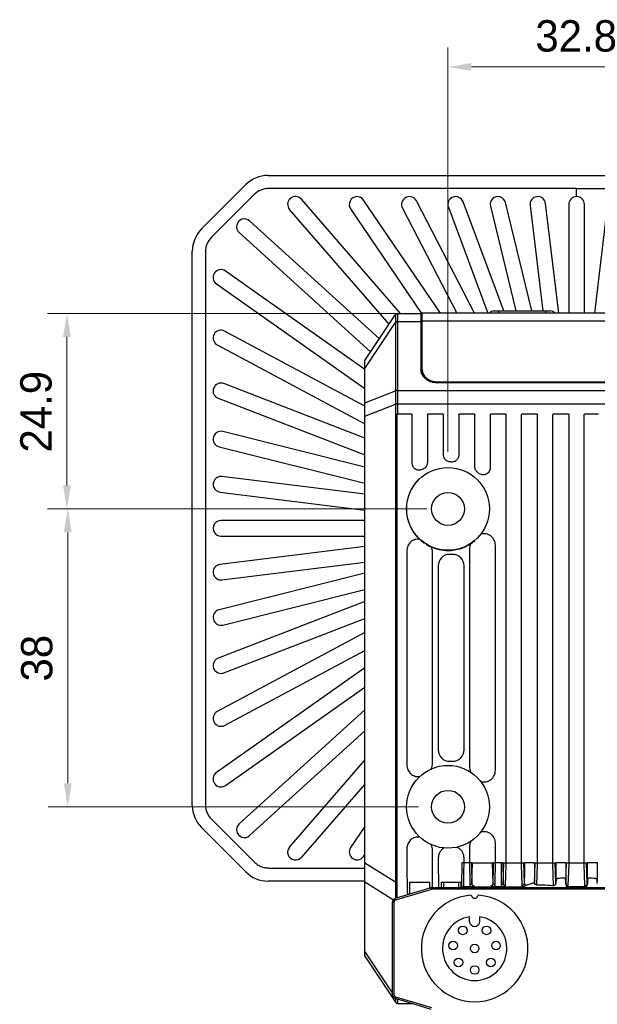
# Model space of a CAD drawing. Header units: millimetres. Extents: x 75 to 555, y 37 to 392.
# Tile 9 of 10: x 403 to 476, y 176 to 301. Entities that reach past the tile are written whole.
import ezdxf

# ---------------------------------------------------------------- set-up
doc = ezdxf.new("R2010")
doc.units = ezdxf.units.MM
doc.header["$LTSCALE"] = 32.67
doc.header["$PDMODE"] = 3
doc.header["$PDSIZE"] = 8
doc.layers.get('0').update_dxf_attribs({"linetype": 'CONTINUOUS'})
doc.layers.get('Defpoints').update_dxf_attribs({"linetype": 'CONTINUOUS'})
doc.layers.add('00_COMPONENTS', color=7, linetype='CONTINUOUS')
doc.layers.add('51__DRAFT_DIMS', color=7, linetype='CONTINUOUS')
doc.styles.add('尺寸值样式', font='兰亭黑 GBK.TTF', dxfattribs={"height": 4})
doc.dimstyles.new('1直线标注', dxfattribs={"dimtxt": 4, "dimasz": 3, "dimexe": 2.5, "dimexo": 0, "dimtad": 1, "dimdec": 1, "dimdsep": 46, "dimtxsty": '尺寸值样式', "dimcen": 0, "dimclrd": 8, "dimclre": 8, "dimclrt": 7, "dimadec": 0, "dimazin": 0, "dimtp": 0.001, "dimtm": 0.001, "dimtfac": 1, "dimtdec": 1, "dimtmove": 0, "dimatfit": 0, "dimldrblk": '_FILLED', "dimfxl": 1, "dimtolj": 1, "dimlwd": 15, "dimlwe": 15, "dimarcsym": 0})

# ---------------------------------------------------------------- blocks, each defined once
blk = doc.blocks.new('*D2')
at = {"layer": '51__DRAFT_DIMS', "color": 8, "lineweight": 15}
for p, q in [((457.35, 246.21), (457.35, 297.81)), ((490.15, 245.5), (490.15, 297.81)), ((460.35, 295.31), (487.15, 295.31))]:
    blk.add_line(p, q, dxfattribs=at)
at = {"layer": '51__DRAFT_DIMS', "color": 8}
for points in [[(460.35, 295.81), (460.35, 294.81), (457.35, 295.31)], [(487.15, 294.81), (487.15, 295.81), (490.15, 295.31)]]:
    blk.add_solid(points, dxfattribs=at)
at = {"layer": 'Defpoints', "color": 0}
for p in [(490.15, 295.31), (457.35, 246.21), (490.15, 245.5)]:
    blk.add_point(p, dxfattribs=at)
at = {"layer": '51__DRAFT_DIMS', "color": 7, "insert": (473.7, 301.27), "char_height": 4, "attachment_point": 2, "line_spacing_factor": 0.9, "style": '尺寸值样式'}
blk.add_mtext('\\A1;32.8', dxfattribs=at)
blk = doc.blocks.new('_FILLED')
at = {"color": 0, "linetype": 'ByBlock'}
blk.add_solid([(0, 0), (-1, 0.167), (-1, -0.167)], dxfattribs=at)
blk = doc.blocks.new('*D3')
at = {"layer": '51__DRAFT_DIMS', "color": 8, "lineweight": 15}
for p, q in [((452.41, 238.94), (406.37, 238.94)), ((408.87, 235.94), (408.87, 203.94)), ((453.59, 200.94), (406.37, 200.94))]:
    blk.add_line(p, q, dxfattribs=at)
at = {"layer": '51__DRAFT_DIMS', "color": 8}
for points in [[(409.37, 235.94), (408.37, 235.94), (408.87, 238.94)], [(408.37, 203.94), (409.37, 203.94), (408.87, 200.94)]]:
    blk.add_solid(points, dxfattribs=at)
at = {"layer": 'Defpoints', "color": 0}
for p in [(452.41, 238.94), (408.87, 200.94), (453.59, 200.94)]:
    blk.add_point(p, dxfattribs=at)
at = {"layer": '51__DRAFT_DIMS', "color": 7, "insert": (402.91, 219.89), "char_height": 4, "attachment_point": 2, "rotation": 90, "line_spacing_factor": 0.9, "style": '尺寸值样式'}
blk.add_mtext('\\A1;38', dxfattribs=at)
blk = doc.blocks.new('*D4')
at = {"layer": '51__DRAFT_DIMS', "color": 8, "lineweight": 15}
for p, q in [((450.92, 263.87), (406.27, 263.87)), ((408.77, 260.87), (408.77, 241.94)), ((454.65, 238.94), (406.27, 238.94))]:
    blk.add_line(p, q, dxfattribs=at)
at = {"layer": '51__DRAFT_DIMS', "color": 8}
for points in [[(409.27, 260.87), (408.27, 260.87), (408.77, 263.87)], [(408.27, 241.94), (409.27, 241.94), (408.77, 238.94)]]:
    blk.add_solid(points, dxfattribs=at)
at = {"layer": 'Defpoints', "color": 0}
for p in [(450.92, 263.87), (408.77, 238.94), (454.65, 238.94)]:
    blk.add_point(p, dxfattribs=at)
at = {"layer": '51__DRAFT_DIMS', "color": 7, "insert": (402.81, 251.33), "char_height": 4, "attachment_point": 2, "rotation": 90, "line_spacing_factor": 0.9, "style": '尺寸值样式'}
blk.add_mtext('\\A1;24.9', dxfattribs=at)

msp = doc.modelspace()

# ---------------------------------------------------------------- linework, layer by layer
at = {"layer": '00_COMPONENTS'}
for p, q in [((434.4113, 281.4699), (513.0976, 281.4699)), ((425.924, 274.6406), (431.5809, 280.2975)), ((432.6398, 279.0293), (427.1921, 273.5817)), ((473.7545, 278.767), (473.7545, 279.8063)), ((451.3042, 263.867), (438.6618, 278.4374)), ((456.3784, 263.892), (446.5947, 278.3301)), ((460.7258, 263.892), (453.3285, 278.2251)), ((464.4705, 264.192), (459.2714, 278.117)), ((468.051, 264.192), (464.6973, 278.0029)), ((467.8189, 277.6482), (469.4293, 264.192)), ((471.4795, 263.892), (469.8047, 277.8858)), ((472.7545, 277.7671), (472.7545, 263.892)), ((474.7545, 263.892), (474.7545, 277.767)), ((477.7042, 277.8858), (476.0295, 263.892)), ((449.8428, 262.4995), (437.1511, 277.1267)), ((444.9391, 277.2081), (453.9794, 263.867)), ((451.5512, 277.3078), (458.4751, 263.892)), ((457.3977, 277.4175), (462.4476, 263.892)), ((462.7537, 277.5309), (465.9929, 264.192)), ((432.0596, 275.6614), (448.6056, 260.6436)), ((447.4837, 258.9609), (430.7154, 274.1805)), ((424.7516, 201.1238), (424.7516, 271.8101)), ((426.4151, 271.7062), (426.4152, 201.2278)), ((446.7545, 256.73), (428.9697, 269.2712)), ((427.8171, 267.6367), (446.7545, 254.2828)), ((450.9159, 263.867), (454.0545, 263.867)), ((453.9045, 263.867), (453.9045, 256.7684)), ((493.4545, 263.892), (454.0545, 263.892)), ((454.0545, 256.7702), (454.0545, 263.892)), ((463.2133, 264.192), (470.3956, 264.192)), ((463.8045, 264.192), (463.8045, 263.892)), ((469.8045, 264.192), (469.8045, 263.892)), ((446.7545, 257.867), (450.6654, 263.7334)), ((446.7545, 256.8522), (450.6654, 262.7186)), ((450.6654, 262.7186), (450.6654, 253.9965)), ((450.915, 262.7843), (450.915, 254.0622)), ((450.9159, 262.8506), (453.9045, 262.8506)), ((454.0545, 263.467), (453.9045, 263.467)), ((454.0545, 262.6539), (453.9045, 262.6539)), ((493.4545, 262.8985), (454.0545, 262.8985)), ((446.7545, 252.0494), (428.8747, 261.6172)), ((427.931, 259.8538), (446.7545, 249.781)), ((446.7545, 181.867), (446.7545, 257.867)), ((454.0545, 256.7087), (454.0545, 256.5612)), ((455.9045, 255.1594), (491.6045, 255.1594)), ((455.9045, 255.027), (455.9045, 255.1594)), ((455.9045, 255.0979), (491.6045, 255.0979)), ((491.6045, 255.027), (455.9045, 255.027)), ((446.7545, 247.965), (428.7648, 254.9117)), ((446.7545, 252.4542), (450.6654, 253.9965)), ((450.9151, 254.0455), (496.5939, 254.0455)), ((428.0443, 253.046), (446.7545, 245.8211)), ((446.7545, 250.7629), (450.6654, 252.3051)), ((450.9151, 252.3242), (450.6653, 252.3252)), ((450.915, 252.3051), (450.6654, 252.3051)), ((450.6654, 252.3051), (450.6654, 191.3469)), ((450.915, 252.3051), (450.915, 251.0463)), ((450.9151, 252.3242), (496.5939, 252.3242)), ((450.8195, 250.9867), (450.8195, 191.3469)), ((451.0124, 251.067), (452.5537, 251.067)), ((452.7839, 244.7731), (452.7839, 250.9832)), ((454.7251, 250.9832), (454.7251, 244.8602)), ((454.9552, 251.067), (456.5538, 251.067)), ((456.7839, 245.8239), (456.7839, 250.9832)), ((458.7251, 250.9832), (458.7251, 245.8156)), ((458.9552, 251.067), (460.5537, 251.067)), ((460.7839, 244.3034), (460.7839, 250.9832)), ((462.7251, 250.9832), (462.7251, 244.1854)), ((462.9552, 251.067), (464.5537, 251.067)), ((464.7839, 193.5762), (464.7839, 250.9832)), ((466.7251, 193.5762), (466.7251, 250.9832)), ((466.9552, 251.067), (468.5537, 251.067)), ((468.7839, 193.5762), (468.7839, 250.9832)), ((470.7251, 193.5762), (470.7251, 250.9832)), ((470.9552, 251.067), (472.5537, 251.067)), ((472.7839, 193.5762), (472.7839, 250.9832)), ((474.7251, 193.5762), (474.7251, 250.9832)), ((474.9552, 251.067), (476.5537, 251.067)), ((446.7545, 244.2679), (428.6477, 248.808)), ((428.1612, 246.868), (446.7545, 242.206)), ((446.7545, 240.808), (428.5271, 243.0583)), ((428.282, 241.0734), (446.7545, 238.7928)), ((446.7545, 237.467), (428.4045, 237.467)), ((428.4045, 235.467), (446.7545, 235.467)), ((446.7545, 234.1412), (428.2819, 231.8606)), ((452.1131, 233.6209), (452.1131, 206.2531)), ((460.1131, 233.9432), (460.1131, 205.9308)), ((463.3959, 205.5795), (463.3959, 234.2945)), ((455.3959, 206.5075), (455.3959, 233.3665)), ((457.9463, 233.1305), (457.5626, 233.1305)), ((428.5269, 229.8757), (446.7545, 232.126)), ((456.1131, 231.6814), (456.1131, 208.1926)), ((459.3959, 208.1926), (459.3959, 231.6814)), ((446.7545, 230.728), (428.1613, 226.066)), ((428.6477, 224.126), (446.7545, 228.6661)), ((446.7545, 227.1129), (428.0444, 219.888)), ((428.7649, 218.0223), (446.7545, 224.969)), ((446.7545, 223.153), (427.9311, 213.0802)), ((428.8747, 211.3168), (446.7545, 220.8846)), ((446.7545, 218.6512), (427.8171, 205.2973)), ((428.9697, 203.6628), (446.7545, 216.2039)), ((430.7153, 198.7534), (446.7545, 213.3112)), ((432.0595, 197.2725), (446.7545, 210.6102)), ((437.1511, 195.8072), (446.7545, 206.8752)), ((457.5626, 206.7435), (457.9463, 206.7435)), ((446.7545, 203.8234), (438.6617, 194.4965)), ((431.5809, 192.6365), (425.924, 198.2934)), ((446.7545, 198.4049), (444.939, 195.7258)), ((460.1131, 195.9432), (460.1131, 193.8167)), ((463.3959, 193.8167), (463.3959, 196.2945)), ((446.5947, 194.6039), (446.7545, 194.8396)), ((452.1131, 195.6209), (452.1131, 193.8167)), ((455.3959, 193.8167), (455.3959, 195.3665)), ((446.7545, 193.7768), (450.6654, 191.3469)), ((456.1131, 194.4102), (456.1131, 193.8167)), ((459.146, 193.8167), (460.3629, 193.8167)), ((459.3959, 193.8167), (459.3959, 194.4338)), ((460.3917, 191.143), (460.484, 193.7883)), ((460.484, 193.7883), (463.0249, 193.7883)), ((463.1173, 191.143), (463.0249, 193.7883)), ((463.146, 193.8167), (464.3629, 193.8167)), ((464.3917, 191.143), (464.484, 193.7883)), ((464.484, 193.7883), (467.0249, 193.7883)), ((464.6901, 190.8907), (464.7839, 193.5762)), ((466.8175, 190.9309), (466.7251, 193.5762)), ((467.1173, 191.143), (467.0249, 193.7883)), ((467.146, 193.8167), (468.3629, 193.8167)), ((468.3917, 191.143), (468.484, 193.7883)), ((468.484, 193.7883), (471.0249, 193.7883)), ((468.6933, 190.9839), (468.7839, 193.5762)), ((470.8187, 190.8952), (470.7251, 193.5762)), ((471.1168, 191.1556), (471.0249, 193.7883)), ((471.146, 193.8167), (472.3629, 193.8167)), ((472.3917, 191.143), (472.484, 193.7883)), ((472.484, 193.7883), (475.0249, 193.7883)), ((472.6901, 190.8907), (472.7839, 193.5762)), ((474.8189, 190.8907), (474.7251, 193.5762)), ((475.1173, 191.143), (475.0249, 193.7883)), ((475.146, 193.8167), (476.3629, 193.8167)), ((434.5153, 193.1277), (446.7545, 193.1277)), ((446.7545, 191.4641), (434.4113, 191.4641)), ((446.7545, 191.345), (450.3878, 189.0875)), ((450.8196, 191.3162), (450.6652, 191.3154)), ((452.484, 191.3167), (455.0249, 191.3167)), ((456.484, 191.3167), (459.0249, 191.3167)), ((455.1842, 190.5987), (450.6108, 189.2266)), ((455.2417, 190.4071), (450.6683, 189.0351)), ((452.1616, 190.2812), (452.182, 189.698)), ((455.2417, 190.4071), (455.1842, 190.5987)), ((492.1811, 190.6197), (455.3279, 190.6197)), ((455.3279, 190.4197), (455.3279, 190.6197)), ((492.1811, 190.4197), (455.3279, 190.4197)), ((459.2545, 190.7472), (459.2545, 190.6197)), ((459.3591, 190.6197), (459.3621, 190.7049)), ((460.2504, 190.7303), (459.3605, 190.7303)), ((466.8519, 190.7049), (459.3621, 190.7049)), ((464.2504, 190.7303), (463.2585, 190.7303)), ((450.4545, 188.7477), (450.2545, 188.7477)), ((450.2545, 188.7477), (450.2545, 176.9918)), ((450.4545, 188.7477), (450.4545, 176.9918)), ((450.6683, 189.0351), (450.6108, 189.2266)), ((460.1045, 186.3197), (460.1045, 186.9179)), ((461.4045, 186.3197), (461.4045, 186.9179)), ((446.7545, 182.4519), (450.2545, 177.2019)), ((446.7545, 181.867), (450.6654, 176.0006)), ((462.9137, 179.3649), (462.9156, 179.3856)), ((450.4545, 176.9918), (450.2545, 176.9918)), ((450.6683, 176.7044), (450.6108, 176.5128)), ((450.6108, 176.5128), (455.1842, 175.1408)), ((450.6683, 176.7044), (455.2417, 175.3324)), ((450.9155, 175.867), (452.7637, 175.867))]:
    msp.add_line(p, q, dxfattribs=at)
for centre, radius in [((457.3545, 238.937), 5.2782), ((457.3545, 238.937), 2.1), ((457.3545, 200.937), 5.2782), ((457.3545, 200.937), 2.1), ((459.2567, 185.1761), 0.55), ((462.2522, 185.1761), 0.55), ((458.0312, 183.2525), 0.55), ((460.7545, 182.8697), 0.55), ((463.4777, 183.2525), 0.55), ((458.679, 181.0656), 0.55), ((462.8299, 181.0656), 0.55), ((460.7545, 180.1197), 0.55)]:
    msp.add_circle(centre, radius, dxfattribs=at)
for centre, radius, start, end in [((434.4113, 277.467), 4.0029, 90, 135), ((434.5142, 277.1576), 2.6488, 89.975331, 135.040686), ((437.9065, 277.7821), 1, 40.94749, 220.94749), ((445.7669, 277.7691), 1, 34.122724, 214.122764), ((452.4399, 277.7665), 1, 27.298405, 207.298213), ((458.3346, 277.7673), 1, 20.473757, 200.473725), ((463.7255, 277.7669), 1, 13.649096, 193.649106), ((468.8118, 277.767), 1, 6.824559, 186.824556), ((473.7545, 277.767), 1, 359.999822, 179.999822), ((431.3875, 274.9209), 1, 47.771806, 227.7719), ((428.7545, 271.8101), 4.0029, 135, 180), ((429.0636, 271.7076), 2.6484, 134.959802, 180.0312), ((428.3934, 268.454), 1, 54.809832, 234.809832), ((450.9159, 263.5671), 0.2999, 90.002599, 146.844339), ((450.915, 263.567), 0.3, 90, 146.309932), ((463.2133, 263.567), 0.625, 90, 148.667749), ((470.3956, 263.567), 0.625, 31.332251, 90), ((453.3771, 262.7769), 2.7123, 179.751822, 181.231927), ((453.5113, 262.7842), 2.5963, 178.53389, 179.997729), ((428.4029, 260.7355), 1, 61.847914, 241.847913), ((455.4567, 256.7702), 1.4023, 180.000681, 182.302895), ((455.4601, 256.7088), 1.4057, 180.004888, 185.998163), ((455.4587, 256.7703), 1.4042, 182.30245, 182.509239), ((455.4632, 256.7706), 1.4088, 182.513764, 188.459638), ((455.4688, 256.7714), 1.4144, 188.459215, 189.168501), ((428.4045, 253.9789), 1, 68.886104, 248.885934), ((454.8466, 253.9697), 4.1812, 179.632264, 179.872615), ((454.8175, 254.0622), 3.9025, 180.000028, 180.244462), ((456.1284, 252.3358), 5.4631, 180.11145, 180.321717), ((456.0625, 252.3051), 5.1475, 179.787145, 179.999976), ((428.4044, 247.838), 1, 75.923844, 255.923805), ((457.3545, 238.937), 5.9931, 86.059591, 87.281877), ((457.3545, 238.937), 5.9931, 120.79632, 122.227625), ((428.4045, 242.0658), 1, 82.961975, 262.961978), ((457.3545, 238.937), 5.3026, 133.176986, 226.823015), ((457.3545, 238.937), 5.9931, 49.501697, 51.087781), ((428.4045, 236.467), 1, 89.999999, 270), ((457.3545, 238.937), 5.3026, 246.075625, 302.595751), ((453.937, 233.367), 1.4589, 359.980989, 29.70958), ((461.5753, 233.9435), 1.4622, 158.909198, 180.009538), ((457.5621, 231.6814), 1.4491, 89.981054, 180.001916), ((457.9468, 231.6814), 1.4491, 359.998083, 90.018945), ((428.4044, 230.8682), 1, 97.038021, 277.038021), ((428.4045, 225.096), 1, 104.07601, 284.075997), ((428.4047, 218.9552), 1, 111.1138, 291.114181), ((428.4029, 212.1985), 1, 118.152086, 298.152086), ((457.5621, 208.1926), 1.4491, 179.998085, 270.018943), ((457.9468, 208.1926), 1.4491, 269.981056, 0.001914), ((453.937, 206.507), 1.4589, 330.290437, 0.018994), ((428.3934, 204.48), 1, 125.190109, 305.190109), ((461.5753, 205.9305), 1.4622, 179.990457, 201.090807), ((428.7545, 201.1238), 4.0029, 180, 225), ((431.3874, 198.0129), 1, 132.227851, 312.227935), ((453.937, 195.367), 1.4589, 359.980989, 29.70958), ((461.5753, 195.9435), 1.4622, 158.909197, 180.009538), ((437.9064, 195.1519), 1, 139.052684, 319.052684), ((445.7669, 195.1649), 1, 145.877353, 325.877236), ((434.4113, 195.467), 4.0029, 225, 270), ((456.4639, 191.2987), 5.7987, 179.523901, 179.835098), ((462.3482, 191.3469), 11.5287, 180.000037, 180.152362), ((347.6685, 191.3155), 107.3564, 359.591442, 0.000653), ((563.1745, 191.3129), 106.6904, 179.99791, 180.372244), ((546.9718, 191.3122), 90.1879, 179.997086, 180.439914), ((367.618, 191.3157), 91.107, 359.562317, 0.00068), ((351.411, 191.3158), 107.6139, 359.629368, 0.000484), ((471.9677, 179.0398), 12.7312, 107.506649, 111.434314), ((468.3104, 191.1473), 0.0814, 348.138173, 357.025313), ((468.6542, 191.1474), 0.2625, 180.9431, 187.178688), ((496.5183, 190.6499), 25.4065, 178.285112, 178.85956), ((473.2584, 169.33), 22.5429, 92.878137, 94.775405), ((474.2505, 169.33), 22.5429, 85.224593, 87.12186), ((452.6948, 190.6924), 23.7019, 1.119783, 1.735545), ((455.3279, 190.1197), 0.5, 90, 106.699244), ((455.3279, 190.1197), 0.3, 90, 106.699244), ((472.6981, 177.8357), 14.1348, 114.431299, 115.251975), ((467.9186, 187.6937), 3.1945, 108.450559, 109.506429), ((473.7545, 175.5678), 15.1277, 84.276269, 95.723731), ((450.7545, 188.7477), 0.5, 106.699244, 180), ((450.7545, 188.7477), 0.3, 106.699244, 180), ((460.7545, 182.8697), 6.8, 94.839303, 85.160697), ((460.1977, 189.4463), 0.2, 21.869149, 94.840894), ((460.7545, 189.6697), 0.4, 201.870773, 338.129234), ((461.3113, 189.4463), 0.2, 85.159116, 158.130834), ((460.7545, 182.8697), 4.1, 99.121965, 80.878035), ((460.7545, 186.3197), 0.65, 180, 0), ((458.0312, 182.2468), 0.8, 296.326654, 301.457031), ((463.4777, 182.2468), 0.8, 238.542969, 243.673346), ((450.7545, 176.9918), 0.5, 180, 253.300756), ((450.7545, 176.9918), 0.3, 180, 253.300756), ((450.9155, 176.1669), 0.2999, 213.391544, 269.998466), ((450.915, 176.167), 0.3, 213.690068, 270)]:
    msp.add_arc(centre, radius, start, end, dxfattribs=at)
msp.add_ellipse((459.3621, 190.8816), major_axis=(0.2501, 0), ratio=0.70689131, start_param=-2.01573255, end_param=-1.57079633, dxfattribs=at)
for points, knots in [([(473.7545, 279.8063), (467.2146, 279.8063), (454.1349, 279.8063), (441.0551, 279.8062), (434.5153, 279.8065)], [0, 0, 0, 0, 0.50000206, 1, 1, 1, 1]), ([(473.7545, 279.8063), (480.2944, 279.8063), (493.3741, 279.8063), (506.4538, 279.8062), (512.9936, 279.8065)], [0, 0, 0, 0, 0.50000206, 1, 1, 1, 1]), ([(450.9159, 263.867), (450.9164, 263.867), (450.9175, 263.8652), (450.9179, 263.862), (450.9186, 263.8564), (450.9191, 263.8449), (450.9194, 263.825), (450.9194, 263.7948), (450.9192, 263.7562), (450.9189, 263.7094), (450.9187, 263.6545), (450.9187, 263.5918), (450.9188, 263.5216), (450.919, 263.4139), (450.9195, 263.263), (450.9192, 263.0644), (450.9175, 262.9242), (450.9159, 262.8506)], [0, 0, 0, 0, 0.00152706, 0.00484701, 0.01023528, 0.01773437, 0.03907772, 0.06882264, 0.10684395, 0.15297583, 0.20701676, 0.26873106, 0.33784975, 0.41407175, 0.58646633, 0.7829131, 1, 1, 1, 1]), ([(450.6648, 263.7311), (450.6649, 263.7302), (450.6649, 263.7278), (450.6647, 263.7203), (450.6639, 263.7062), (450.6628, 263.6836), (450.6616, 263.6535), (450.6604, 263.6162), (450.6594, 263.5717), (450.6588, 263.5204), (450.6586, 263.4387), (450.6595, 263.3211), (450.6618, 263.1625), (450.6644, 262.9824), (450.6651, 262.8553), (450.6648, 262.7886)], [0, 0, 0, 0, 0.00287175, 0.00780405, 0.02380754, 0.04787425, 0.07983981, 0.11952763, 0.16674874, 0.22130013, 0.28296296, 0.42666022, 0.59573101, 0.78775704, 1, 1, 1, 1]), ([(450.9159, 262.8506), (450.868, 262.8515), (450.7982, 262.8451), (450.7148, 262.8184), (450.6796, 262.7995), (450.6648, 262.7886)], [0, 0, 0, 0, 0.54751406, 0.79020881, 1, 1, 1, 1]), ([(450.915, 262.7843), (450.8675, 262.7843), (450.7981, 262.7766), (450.7153, 262.7488), (450.6802, 262.7295), (450.6654, 262.7186)], [0, 0, 0, 0, 0.54548458, 0.78870496, 1, 1, 1, 1]), ([(455.9045, 255.027), (455.7739, 255.027), (455.5779, 255.0437), (455.3236, 255.0991), (455.0783, 255.1755), (454.7901, 255.3089), (454.4849, 255.5258), (454.2337, 255.7909), (454.0464, 256.0943), (453.9306, 256.4243), (453.9045, 256.6544), (453.9045, 256.7684)], [0, 0, 0, 0, 0.13330776, 0.19964127, 0.26552985, 0.3953568, 0.52215785, 0.64560016, 0.76585603, 0.88361503, 1, 1, 1, 1]), ([(455.9045, 255.0979), (455.7907, 255.0979), (455.5637, 255.1162), (455.2344, 255.1975), (454.9275, 255.3301), (454.6534, 255.5096), (454.4215, 255.7303), (454.2399, 255.9849), (454.1151, 256.2647), (454.0726, 256.4628), (454.0622, 256.562)], [0, 0, 0, 0, 0.13276815, 0.26446092, 0.39412773, 0.52105249, 0.64485668, 0.76557163, 0.88366472, 1, 1, 1, 1]), ([(454.0725, 256.546), (454.0879, 256.4506), (454.139, 256.2607), (454.2717, 255.9947), (454.4565, 255.7538), (454.6873, 255.5458), (454.9564, 255.377), (455.2554, 255.2526), (455.5747, 255.1765), (455.7944, 255.1594), (455.9045, 255.1594)], [0, 0, 0, 0, 0.11638124, 0.23468131, 0.35563338, 0.47960122, 0.6065549, 0.73610064, 0.86754742, 1, 1, 1, 1]), ([(450.6653, 253.979), (450.665, 253.849), (450.6641, 253.5824), (450.6632, 253.0311), (450.6648, 252.6098), (450.6653, 252.3252)], [0, 0, 0, 0, 0.23576699, 0.48359266, 1, 1, 1, 1]), ([(450.9151, 254.0455), (450.8675, 254.0454), (450.7981, 254.0375), (450.7152, 254.0093), (450.6802, 253.9899), (450.6653, 253.979)], [0, 0, 0, 0, 0.54535065, 0.78862019, 1, 1, 1, 1]), ([(450.915, 254.0622), (450.8675, 254.0622), (450.7981, 254.0545), (450.7153, 254.0267), (450.6802, 254.0074), (450.6654, 253.9965)], [0, 0, 0, 0, 0.54548458, 0.78870496, 1, 1, 1, 1]), ([(450.9151, 254.0455), (450.9156, 253.9106), (450.9158, 253.6335), (450.9157, 253.0597), (450.9161, 252.6209), (450.9151, 252.3242)], [0, 0, 0, 0, 0.23519596, 0.48300927, 1, 1, 1, 1]), ([(450.8195, 250.9867), (450.8269, 250.9923), (450.8574, 251.0141), (450.8899, 251.0334), (450.915, 251.0463)], [0, 0, 0, 0, 0.24630969, 1, 1, 1, 1]), ([(450.915, 251.0463), (450.9225, 251.0502), (450.9535, 251.0629), (450.9874, 251.067), (451.0124, 251.067)], [0, 0, 0, 0, 0.25064929, 1, 1, 1, 1]), ([(452.5537, 251.067), (452.5953, 251.067), (452.6586, 251.0572), (452.7346, 251.0223), (452.7685, 250.9973), (452.7839, 250.9832)], [0, 0, 0, 0, 0.49924604, 0.74966055, 1, 1, 1, 1]), ([(454.7251, 250.9832), (454.7405, 250.9973), (454.7743, 251.0223), (454.8504, 251.0572), (454.9136, 251.067), (454.9552, 251.067)], [0, 0, 0, 0, 0.25035618, 0.50076961, 1, 1, 1, 1]), ([(456.5537, 251.067), (456.5953, 251.067), (456.6586, 251.0573), (456.7346, 251.0223), (456.7685, 250.9973), (456.7839, 250.9832)], [0, 0, 0, 0, 0.49922026, 0.74963703, 1, 1, 1, 1]), ([(458.7251, 250.9832), (458.7405, 250.9973), (458.7743, 251.0223), (458.8504, 251.0572), (458.9136, 251.067), (458.9552, 251.067)], [0, 0, 0, 0, 0.25035431, 0.50076839, 1, 1, 1, 1]), ([(460.5537, 251.067), (460.5953, 251.067), (460.6586, 251.0572), (460.7346, 251.0223), (460.7685, 250.9973), (460.7839, 250.9832)], [0, 0, 0, 0, 0.49924785, 0.74966268, 1, 1, 1, 1]), ([(462.7251, 250.9832), (462.7405, 250.9973), (462.7743, 251.0223), (462.8504, 251.0572), (462.9136, 251.067), (462.9552, 251.067)], [0, 0, 0, 0, 0.25034228, 0.5007565, 1, 1, 1, 1]), ([(464.5537, 251.067), (464.5953, 251.067), (464.6586, 251.0572), (464.7346, 251.0223), (464.7685, 250.9973), (464.7839, 250.9832)], [0, 0, 0, 0, 0.49924748, 0.74966225, 1, 1, 1, 1]), ([(466.7251, 250.9832), (466.7405, 250.9973), (466.7743, 251.0223), (466.8504, 251.0572), (466.9136, 251.067), (466.9552, 251.067)], [0, 0, 0, 0, 0.25033961, 0.50075543, 1, 1, 1, 1]), ([(468.5537, 251.067), (468.5953, 251.067), (468.6586, 251.0572), (468.7346, 251.0223), (468.7685, 250.9973), (468.7839, 250.9832)], [0, 0, 0, 0, 0.49924714, 0.74966184, 1, 1, 1, 1]), ([(470.7251, 250.9832), (470.7405, 250.9973), (470.7743, 251.0223), (470.8504, 251.0572), (470.9136, 251.067), (470.9552, 251.067)], [0, 0, 0, 0, 0.25034025, 0.50075592, 1, 1, 1, 1]), ([(472.5537, 251.067), (472.5953, 251.067), (472.6586, 251.0572), (472.7346, 251.0223), (472.7685, 250.9973), (472.7839, 250.9832)], [0, 0, 0, 0, 0.49924678, 0.74966143, 1, 1, 1, 1]), ([(474.7251, 250.9832), (474.7405, 250.9973), (474.7743, 251.0223), (474.8504, 251.0572), (474.9136, 251.067), (474.9552, 251.067)], [0, 0, 0, 0, 0.2503408, 0.50075633, 1, 1, 1, 1]), ([(457.6387, 244.9233), (457.5817, 244.926), (457.468, 244.9424), (457.3055, 244.9989), (457.1567, 245.0853), (457.027, 245.1985), (456.9211, 245.3341), (456.8427, 245.4874), (456.7947, 245.6525), (456.7839, 245.7669), (456.7839, 245.8239)], [0, 0, 0, 0, 0.12499831, 0.24999632, 0.37499458, 0.49999349, 0.62499334, 0.7499943, 0.87499642, 1, 1, 1, 1]), ([(458.7251, 245.8156), (458.7251, 245.7543), (458.7126, 245.6312), (458.657, 245.4545), (458.5668, 245.2926), (458.4456, 245.1524), (458.2983, 245.04), (458.1311, 244.96), (457.9512, 244.9159), (457.8275, 244.9117), (457.7663, 244.9159)], [0, 0, 0, 0, 0.12500374, 0.25000602, 0.37500657, 0.50000564, 0.62500351, 0.75000072, 0.87499843, 1, 1, 1, 1]), ([(454.1585, 244.0068), (454.091, 243.9642), (453.944, 243.8968), (453.7052, 243.8577), (453.4644, 243.8834), (453.2391, 243.9724), (453.0457, 244.118), (452.8976, 244.3096), (452.8049, 244.533), (452.7839, 244.6933), (452.7839, 244.7731)], [0, 0, 0, 0, 0.12500112, 0.24999677, 0.37498921, 0.49998181, 0.62497772, 0.74997907, 0.87498654, 1, 1, 1, 1]), ([(454.7251, 244.8602), (454.7251, 244.7828), (454.7051, 244.6272), (454.6168, 244.4096), (454.4759, 244.2218), (454.3526, 244.1247), (454.2861, 244.085)], [0, 0, 0, 0, 0.25000741, 0.50000938, 0.75000573, 1, 1, 1, 1]), ([(461.1189, 243.6003), (461.0668, 243.6423), (460.9717, 243.7385), (460.8649, 243.9106), (460.7988, 244.102), (460.7839, 244.2365), (460.7839, 244.3034)], [0, 0, 0, 0, 0.24999258, 0.499988, 0.74998808, 1, 1, 1, 1]), ([(462.7251, 244.1854), (462.7251, 244.1003), (462.7012, 243.9289), (462.5962, 243.6924), (462.4292, 243.4943), (462.2131, 243.3514), (461.9652, 243.2759), (461.7061, 243.2743), (461.4573, 243.3461), (461.3113, 243.439), (461.2465, 243.4943)], [0, 0, 0, 0, 0.12501837, 0.25002858, 0.37502922, 0.5000214, 0.62500907, 0.74999787, 0.87499303, 1, 1, 1, 1]), ([(453.7262, 235.0701), (453.625, 235.0822), (453.4193, 235.0847), (453.1176, 235.023), (452.8357, 234.8986), (452.5866, 234.7174), (452.3812, 234.4878), (452.2283, 234.2204), (452.1342, 233.9273), (452.1131, 233.7228), (452.1131, 233.6209)], [0, 0, 0, 0, 0.12499453, 0.24998865, 0.37498327, 0.49997994, 0.62497961, 0.7499827, 0.87498937, 1, 1, 1, 1]), ([(453.7262, 235.0701), (453.8143, 234.9874), (453.9865, 234.8288), (454.1651, 234.6773), (454.2535, 234.6067)], [0, 0, 0, 0, 0.51657938, 1, 1, 1, 1]), ([(460.211, 234.4696), (460.2627, 234.5027), (460.4591, 234.6294), (460.6517, 234.7622), (460.7891, 234.8663)], [0, 0, 0, 0, 0.26268754, 1, 1, 1, 1]), ([(461.109, 235.1594), (461.1853, 235.2435), (461.3378, 235.4221), (461.4827, 235.6069), (461.5566, 235.7029)], [0, 0, 0, 0, 0.48355468, 1, 1, 1, 1]), ([(463.3959, 234.2945), (463.3959, 234.4061), (463.3707, 234.6303), (463.2587, 234.9491), (463.0776, 235.2345), (462.8359, 235.4709), (462.5462, 235.6451), (462.2238, 235.747), (461.8866, 235.7709), (461.6639, 235.7339), (461.5566, 235.7029)], [0, 0, 0, 0, 0.12501517, 0.25002608, 0.37503105, 0.50002992, 0.62502372, 0.7500147, 0.87500594, 1, 1, 1, 1]), ([(454.5735, 234.3946), (454.6224, 234.3681), (454.8293, 234.2598), (455.0416, 234.1621), (455.2041, 234.09)], [0, 0, 0, 0, 0.23848086, 1, 1, 1, 1]), ([(452.1131, 206.2531), (452.1131, 206.1512), (452.1342, 205.9467), (452.2283, 205.6536), (452.3812, 205.3862), (452.5866, 205.1566), (452.8357, 204.9754), (453.1176, 204.851), (453.4193, 204.7893), (453.625, 204.7918), (453.7262, 204.8038)], [0, 0, 0, 0, 0.12500905, 0.2500156, 0.37501868, 0.50001844, 0.62501527, 0.7500102, 0.87500482, 1, 1, 1, 1]), ([(461.5566, 204.1711), (461.6639, 204.1401), (461.8866, 204.1031), (462.2238, 204.127), (462.5462, 204.2289), (462.8359, 204.4031), (463.0776, 204.6395), (463.2587, 204.9249), (463.3707, 205.2436), (463.3959, 205.4678), (463.3959, 205.5795)], [0, 0, 0, 0, 0.12499335, 0.24998407, 0.37497484, 0.49996867, 0.62496774, 0.74997295, 0.87498413, 1, 1, 1, 1]), ([(426.4152, 201.2278), (426.4152, 201.0545), (426.4493, 200.7069), (426.601, 200.2061), (426.8477, 199.7446), (427.0695, 199.4748), (427.192, 199.3522)], [0, 0, 0, 0, 0.25002239, 0.49999735, 0.75001659, 1, 1, 1, 1]), ([(427.192, 199.3522), (428.1001, 198.4444), (429.9159, 196.6285), (431.732, 194.8127), (432.6397, 193.9046)], [0, 0, 0, 0, 0.49999831, 1, 1, 1, 1]), ([(463.3959, 196.2945), (463.3959, 196.4061), (463.3707, 196.6303), (463.2587, 196.9491), (463.0776, 197.2345), (462.8359, 197.4709), (462.5462, 197.6451), (462.2238, 197.747), (461.8866, 197.7709), (461.6639, 197.7339), (461.5566, 197.7029)], [0, 0, 0, 0, 0.12501517, 0.25002608, 0.37503105, 0.50002992, 0.62502372, 0.7500147, 0.87500594, 1, 1, 1, 1]), ([(453.7262, 197.0701), (453.625, 197.0822), (453.4193, 197.0847), (453.1176, 197.023), (452.8357, 196.8986), (452.5866, 196.7174), (452.3812, 196.4878), (452.2283, 196.2204), (452.1342, 195.9273), (452.1131, 195.7228), (452.1131, 195.6209)], [0, 0, 0, 0, 0.12499453, 0.24998865, 0.37498327, 0.49997994, 0.62497961, 0.7499827, 0.87498937, 1, 1, 1, 1]), ([(456.8232, 195.6611), (456.7157, 195.5973), (456.5163, 195.4409), (456.2883, 195.1378), (456.1454, 194.7865), (456.1131, 194.5352), (456.1131, 194.4102)], [0, 0, 0, 0, 0.24999106, 0.49998716, 0.74998967, 1, 1, 1, 1]), ([(459.3959, 194.4338), (459.3959, 194.5038), (459.3858, 194.6441), (459.3408, 194.85), (459.2666, 195.0474), (459.1648, 195.232), (459.0374, 195.4001), (458.887, 195.5479), (458.7168, 195.6723), (458.5924, 195.7379), (458.5283, 195.766)], [0, 0, 0, 0, 0.12500325, 0.25000393, 0.37500444, 0.50000447, 0.62500397, 0.75000293, 0.87500119, 1, 1, 1, 1]), ([(432.6397, 193.9046), (432.7623, 193.782), (433.0321, 193.5602), (433.4935, 193.3133), (433.9944, 193.1617), (434.342, 193.1278), (434.5153, 193.1277)], [0, 0, 0, 0, 0.25000486, 0.50002951, 0.750005, 1, 1, 1, 1]), ([(452.1131, 193.8167), (452.1131, 193.1789), (452.1186, 192.2528), (452.139, 191.0743), (452.1533, 190.5337), (452.1616, 190.2812)], [0, 0, 0, 0, 0.54117359, 0.78566934, 1, 1, 1, 1]), ([(455.3576, 190.6196), (455.3641, 190.8567), (455.3753, 191.3558), (455.3914, 192.4214), (455.3959, 193.2501), (455.3959, 193.8167)], [0, 0, 0, 0, 0.22251545, 0.46834468, 1, 1, 1, 1]), ([(456.1131, 193.8167), (456.1131, 193.2501), (456.1175, 192.4215), (456.1336, 191.3558), (456.1449, 190.8568), (456.1514, 190.6197)], [0, 0, 0, 0, 0.5316513, 0.77748133, 1, 1, 1, 1]), ([(459.1029, 190.6196), (459.1103, 190.8526), (459.1229, 191.3469), (459.141, 192.4126), (459.146, 193.2453), (459.146, 193.8167)], [0, 0, 0, 0, 0.21868631, 0.4638961, 1, 1, 1, 1]), ([(459.3605, 190.7303), (459.3731, 191.2148), (459.3904, 192.2436), (459.3959, 193.2725), (459.3959, 193.8167)], [0, 0, 0, 0, 0.47100989, 1, 1, 1, 1]), ([(460.1131, 193.8167), (460.1131, 193.3259), (460.1176, 192.3877), (460.1317, 191.4496), (460.1418, 191.0023)], [0, 0, 0, 0, 0.52319655, 1, 1, 1, 1]), ([(460.3629, 193.8167), (460.3629, 193.3504), (460.3674, 192.4591), (460.3816, 191.5679), (460.3917, 191.143)], [0, 0, 0, 0, 0.52319592, 1, 1, 1, 1]), ([(463.1173, 191.143), (463.1274, 191.5679), (463.1415, 192.4591), (463.146, 193.3504), (463.146, 193.8167)], [0, 0, 0, 0, 0.47680038, 1, 1, 1, 1]), ([(463.3671, 191.0023), (463.3772, 191.4495), (463.3914, 192.3877), (463.3959, 193.3259), (463.3959, 193.8167)], [0, 0, 0, 0, 0.47679975, 1, 1, 1, 1]), ([(464.1131, 193.8167), (464.1131, 193.3259), (464.1176, 192.3877), (464.1317, 191.4496), (464.1418, 191.0023)], [0, 0, 0, 0, 0.52319655, 1, 1, 1, 1]), ([(464.3629, 193.8167), (464.3629, 193.3504), (464.3674, 192.4591), (464.3816, 191.5679), (464.3917, 191.143)], [0, 0, 0, 0, 0.52319592, 1, 1, 1, 1]), ([(467.1173, 191.143), (467.1274, 191.5679), (467.1415, 192.4591), (467.146, 193.3504), (467.146, 193.8167)], [0, 0, 0, 0, 0.47680141, 1, 1, 1, 1]), ([(468.3629, 193.8167), (468.3629, 193.3504), (468.3674, 192.4591), (468.3816, 191.5679), (468.3917, 191.143)], [0, 0, 0, 0, 0.52319729, 1, 1, 1, 1]), ([(471.1232, 191.4102), (471.1311, 191.7967), (471.1424, 192.5988), (471.146, 193.4011), (471.146, 193.8167)], [0, 0, 0, 0, 0.48182819, 1, 1, 1, 1]), ([(472.3629, 193.8167), (472.3629, 193.3504), (472.3674, 192.4591), (472.3816, 191.5679), (472.3917, 191.143)], [0, 0, 0, 0, 0.52319182, 1, 1, 1, 1]), ([(475.1173, 191.143), (475.1274, 191.5679), (475.1415, 192.4591), (475.146, 193.3504), (475.146, 193.8167)], [0, 0, 0, 0, 0.47680427, 1, 1, 1, 1]), ([(476.3629, 193.8167), (476.3629, 193.4011), (476.3665, 192.5988), (476.3778, 191.7967), (476.3858, 191.4102)], [0, 0, 0, 0, 0.51816738, 1, 1, 1, 1]), ([(450.6652, 191.3154), (450.6647, 191.1303), (450.6618, 190.7653), (450.6585, 190.2302), (450.6589, 189.7243), (450.6617, 189.3982), (450.663, 189.2422)], [0, 0, 0, 0, 0.26781845, 0.52814771, 0.7743192, 1, 1, 1, 1]), ([(450.8196, 191.3162), (450.82, 191.1361), (450.8193, 190.7802), (450.8162, 190.2574), (450.8123, 189.7606), (450.8092, 189.4395), (450.8072, 189.2854)], [0, 0, 0, 0, 0.26610442, 0.52569738, 0.77236342, 1, 1, 1, 1]), ([(452.4952, 189.7919), (452.4933, 189.9141), (452.4867, 190.4224), (452.484, 190.9307), (452.484, 191.3167)], [0, 0, 0, 0, 0.24053446, 1, 1, 1, 1]), ([(460.3917, 191.143), (460.3912, 191.1339), (460.3868, 191.1147), (460.3709, 191.0883), (460.3468, 191.0643), (460.303, 191.0352), (460.2337, 191.0101), (460.1734, 191.0028), (460.1418, 191.0023)], [0, 0, 0, 0, 0.08927216, 0.1862308, 0.29480854, 0.41638851, 0.69391511, 1, 1, 1, 1]), ([(460.1418, 191.0023), (460.1429, 190.9533), (460.1627, 190.8536), (460.217, 190.7677), (460.2504, 190.7303)], [0, 0, 0, 0, 0.49442902, 1, 1, 1, 1]), ([(460.3917, 191.143), (460.392, 191.1256), (460.396, 191.0908), (460.4128, 191.0411), (460.4404, 190.9962), (460.4908, 190.9446), (460.5755, 190.9005), (460.6515, 190.8902), (460.6901, 190.8907)], [0, 0, 0, 0, 0.12044843, 0.2396186, 0.35910729, 0.48071381, 0.7337572, 1, 1, 1, 1]), ([(462.8189, 190.8907), (462.8575, 190.8902), (462.9335, 190.9005), (463.0181, 190.9446), (463.0685, 190.9962), (463.0961, 191.0411), (463.113, 191.0908), (463.117, 191.1256), (463.1173, 191.143)], [0, 0, 0, 0, 0.26625796, 0.51931275, 0.64091223, 0.7603926, 0.87955456, 1, 1, 1, 1]), ([(463.1173, 191.143), (463.1177, 191.1339), (463.1222, 191.1147), (463.138, 191.0883), (463.1621, 191.0643), (463.206, 191.0352), (463.2753, 191.0101), (463.3356, 191.0028), (463.3671, 191.0023)], [0, 0, 0, 0, 0.08927225, 0.18623088, 0.29480854, 0.4163884, 0.69391486, 1, 1, 1, 1]), ([(463.2585, 190.7303), (463.292, 190.7677), (463.3463, 190.8536), (463.366, 190.9533), (463.3671, 191.0023)], [0, 0, 0, 0, 0.50556499, 1, 1, 1, 1]), ([(464.3917, 191.143), (464.3912, 191.1339), (464.3868, 191.1147), (464.3709, 191.0883), (464.3468, 191.0643), (464.303, 191.0352), (464.2337, 191.0101), (464.1734, 191.0028), (464.1418, 191.0023)], [0, 0, 0, 0, 0.08927216, 0.1862308, 0.29480854, 0.41638851, 0.69391511, 1, 1, 1, 1]), ([(464.1418, 191.0023), (464.1429, 190.9533), (464.1627, 190.8536), (464.217, 190.7677), (464.2504, 190.7303)], [0, 0, 0, 0, 0.49443056, 1, 1, 1, 1]), ([(464.3917, 191.143), (464.392, 191.1256), (464.396, 191.0908), (464.4128, 191.0411), (464.4404, 190.9962), (464.4908, 190.9446), (464.5755, 190.9005), (464.6515, 190.8902), (464.6901, 190.8907)], [0, 0, 0, 0, 0.12044935, 0.23962078, 0.35910955, 0.48071446, 0.73375661, 1, 1, 1, 1]), ([(467.1173, 191.143), (467.1168, 191.1293), (467.1119, 191.1011), (467.0934, 191.0613), (467.0646, 191.0249), (467.0129, 190.9812), (466.9296, 190.9427), (466.8556, 190.9316), (466.8175, 190.9309)], [0, 0, 0, 0, 0.10316223, 0.21075373, 0.32525514, 0.44780098, 0.71455564, 1, 1, 1, 1]), ([(466.9076, 190.724), (466.8809, 190.7531), (466.8473, 190.8026), (466.823, 190.8756), (466.8181, 190.9126), (466.8175, 190.9309)], [0, 0, 0, 0, 0.51621065, 0.76063008, 1, 1, 1, 1]), ([(467.3655, 190.9322), (467.3329, 190.9317), (467.2686, 190.9414), (467.1862, 190.9876), (467.1311, 191.0585), (467.1179, 191.1154), (467.1173, 191.143)], [0, 0, 0, 0, 0.27196226, 0.52959587, 0.76953587, 1, 1, 1, 1]), ([(468.39, 191.1305), (468.3886, 191.1385), (468.3847, 191.1541), (468.3735, 191.1756), (468.3549, 191.1936), (468.3271, 191.2055), (468.2899, 191.2101), (468.2439, 191.207), (468.192, 191.1971), (468.1561, 191.187), (468.138, 191.1813)], [0, 0, 0, 0, 0.08255763, 0.16178096, 0.24389834, 0.34008421, 0.46357793, 0.6216813, 0.80690186, 1, 1, 1, 1]), ([(468.3912, 191.1287), (468.3908, 191.1289), (468.3901, 191.1294), (468.3901, 191.1302), (468.39, 191.1305)], [0, 0, 0, 0, 0.55042864, 1, 1, 1, 1]), ([(468.3937, 191.1146), (468.393, 191.1169), (468.3914, 191.1215), (468.3916, 191.1264), (468.3912, 191.1287)], [0, 0, 0, 0, 0.50495722, 1, 1, 1, 1]), ([(468.6933, 190.9839), (468.6572, 190.983), (468.588, 190.989), (468.5081, 191.0136), (468.4559, 191.0418), (468.4195, 191.0692), (468.399, 191.0959), (468.3937, 191.1146)], [0, 0, 0, 0, 0.31586589, 0.60068963, 0.72364084, 0.83090684, 1, 1, 1, 1]), ([(468.6933, 190.9839), (469.0482, 190.993), (469.7582, 190.9774), (470.4656, 190.9246), (470.8187, 190.8952)], [0, 0, 0, 0, 0.50047726, 1, 1, 1, 1]), ([(471.1168, 191.1556), (471.1161, 191.121), (471.0993, 191.05), (471.0344, 190.9601), (470.9354, 190.9007), (470.8572, 190.892), (470.8187, 190.8952)], [0, 0, 0, 0, 0.23571413, 0.48158338, 0.73690501, 1, 1, 1, 1]), ([(471.3817, 191.7946), (471.3534, 191.7922), (471.3013, 191.781), (471.2354, 191.7471), (471.1887, 191.7023), (471.1588, 191.651), (471.141, 191.5957), (471.1308, 191.537), (471.1255, 191.4747), (471.1239, 191.4321), (471.1232, 191.4102)], [0, 0, 0, 0, 0.16368698, 0.30272596, 0.42142987, 0.5312267, 0.6406859, 0.75431955, 0.87394139, 1, 1, 1, 1]), ([(472.3822, 191.1084), (472.3843, 191.1499), (472.3857, 191.2312), (472.3844, 191.3502), (472.381, 191.463), (472.3742, 191.5687), (472.3615, 191.6519), (472.342, 191.7128), (472.321, 191.7548), (472.2905, 191.7927), (472.2472, 191.8235), (472.1908, 191.8428), (472.1486, 191.8456), (472.1265, 191.8444)], [0, 0, 0, 0, 0.14187001, 0.27777437, 0.40658816, 0.52732881, 0.63949481, 0.69283067, 0.74532923, 0.7989722, 0.85730504, 0.92444859, 1, 1, 1, 1]), ([(472.3822, 191.1084), (472.3808, 191.0798), (472.3845, 191.0215), (472.4005, 190.9503), (472.4166, 190.8935), (472.4288, 190.8504), (472.4386, 190.8066), (472.4402, 190.7762), (472.4381, 190.7614)], [0, 0, 0, 0, 0.24337414, 0.49244829, 0.61859245, 0.74544498, 0.87273426, 1, 1, 1, 1]), ([(472.3917, 191.143), (472.3915, 191.1401), (472.3902, 191.1282), (472.3863, 191.1165), (472.3822, 191.1084)], [0, 0, 0, 0, 0.24382404, 1, 1, 1, 1]), ([(472.3917, 191.143), (472.392, 191.1256), (472.396, 191.0908), (472.4128, 191.0411), (472.4404, 190.9962), (472.4908, 190.9446), (472.5754, 190.9005), (472.6515, 190.8902), (472.6901, 190.8907)], [0, 0, 0, 0, 0.12044657, 0.23961707, 0.3591059, 0.48071243, 0.73375579, 1, 1, 1, 1]), ([(474.8189, 190.8907), (474.8575, 190.8902), (474.9335, 190.9005), (475.0181, 190.9446), (475.0685, 190.9962), (475.0961, 191.0411), (475.113, 191.0908), (475.117, 191.1256), (475.1173, 191.143)], [0, 0, 0, 0, 0.26624423, 0.51928759, 0.64089409, 0.76038288, 0.8795533, 1, 1, 1, 1]), ([(475.0701, 190.7615), (475.0691, 190.769), (475.0692, 190.7841), (475.0714, 190.8065), (475.0752, 190.8287), (475.0823, 190.8577), (475.0924, 190.8936), (475.1084, 190.9504), (475.1245, 191.0216), (475.1281, 191.0798), (475.1267, 191.1084)], [0, 0, 0, 0, 0.06379915, 0.12763007, 0.19126056, 0.2548836, 0.38166787, 0.50775416, 0.75671966, 1, 1, 1, 1]), ([(475.1267, 191.1084), (475.1253, 191.1112), (475.1204, 191.1222), (475.1177, 191.1342), (475.1173, 191.143)], [0, 0, 0, 0, 0.25914704, 1, 1, 1, 1]), ([(475.3824, 191.8444), (475.3604, 191.8456), (475.3182, 191.8428), (475.2617, 191.8235), (475.2185, 191.7927), (475.1879, 191.7548), (475.1669, 191.7128), (475.1475, 191.6519), (475.1348, 191.5687), (475.128, 191.463), (475.1246, 191.3502), (475.1232, 191.2312), (475.1247, 191.1499), (475.1267, 191.1084)], [0, 0, 0, 0, 0.07555346, 0.14269959, 0.20103403, 0.25467857, 0.30717846, 0.36051554, 0.47268225, 0.59342311, 0.72223655, 0.85813828, 1, 1, 1, 1]), ([(476.3858, 191.4102), (476.3851, 191.4321), (476.3834, 191.4747), (476.3781, 191.537), (476.368, 191.5957), (476.3501, 191.651), (476.3202, 191.7023), (476.2735, 191.7471), (476.2077, 191.781), (476.1556, 191.7922), (476.1272, 191.7946)], [0, 0, 0, 0, 0.12605857, 0.24568041, 0.3593141, 0.46877338, 0.57857021, 0.69727406, 0.83631303, 1, 1, 1, 1]), ([(459.3605, 190.7303), (459.3514, 190.7303), (459.3155, 190.7317), (459.2799, 190.7387), (459.2545, 190.7472)], [0, 0, 0, 0, 0.25418753, 1, 1, 1, 1]), ([(460.6901, 190.8907), (460.6586, 190.8704), (460.5943, 190.8299), (460.4902, 190.7773), (460.3747, 190.74), (460.2923, 190.7303), (460.2504, 190.7303)], [0, 0, 0, 0, 0.23650891, 0.48045362, 0.73555409, 1, 1, 1, 1]), ([(463.2585, 190.7303), (463.2167, 190.7303), (463.1343, 190.74), (463.0188, 190.7773), (462.9146, 190.8299), (462.8503, 190.8704), (462.8189, 190.8907)], [0, 0, 0, 0, 0.26444709, 0.5195471, 0.76349162, 1, 1, 1, 1]), ([(464.6901, 190.8907), (464.6586, 190.8704), (464.5943, 190.8299), (464.4902, 190.7773), (464.3747, 190.74), (464.2923, 190.7303), (464.2504, 190.7303)], [0, 0, 0, 0, 0.2365089, 0.48045363, 0.7355541, 1, 1, 1, 1]), ([(467.3153, 190.8905), (467.2498, 190.8635), (467.1515, 190.8176), (467.0157, 190.7617), (466.944, 190.7362), (466.9076, 190.724)], [0, 0, 0, 0, 0.48267998, 0.73821795, 1, 1, 1, 1]), ([(472.4381, 190.7614), (472.484, 190.7763), (472.5709, 190.8153), (472.6512, 190.8656), (472.6901, 190.8907)], [0, 0, 0, 0, 0.51071084, 1, 1, 1, 1]), ([(475.0695, 190.7618), (474.9602, 190.7544), (474.7413, 190.7405), (474.4125, 190.725), (474.0833, 190.7157), (473.6441, 190.7112), (473.0953, 190.7223), (472.6569, 190.7466), (472.4381, 190.7614)], [0, 0, 0, 0, 0.12486958, 0.24984094, 0.37490091, 0.50000372, 0.75015294, 1, 1, 1, 1]), ([(475.0695, 190.7618), (475.0239, 190.7768), (474.9374, 190.8157), (474.8576, 190.8657), (474.8189, 190.8907)], [0, 0, 0, 0, 0.5106336, 1, 1, 1, 1]), ([(450.6652, 176.4965), (450.6652, 176.4602), (450.665, 176.3918), (450.6643, 176.2956), (450.6638, 176.2122), (450.6636, 176.1423), (450.6639, 176.0927), (450.6642, 176.0602), (450.6645, 176.0413), (450.6648, 176.0261), (450.6651, 176.0146), (450.6652, 176.007), (450.6652, 176.0031), (450.6651, 176.0019)], [0, 0, 0, 0, 0.21979894, 0.41485582, 0.58381962, 0.72547744, 0.83877129, 0.88449088, 0.92278727, 0.95356703, 0.97674407, 0.99224122, 1, 1, 1, 1]), ([(450.9161, 176.4212), (450.9169, 176.3795), (450.918, 176.301), (450.9188, 176.1906), (450.9191, 176.1079), (450.9191, 176.0497), (450.9192, 176.0121), (450.9191, 175.9788), (450.9191, 175.9497), (450.9189, 175.925), (450.9187, 175.9047), (450.9183, 175.8889), (450.9178, 175.8776), (450.9171, 175.8708), (450.9164, 175.8679), (450.9158, 175.867), (450.9155, 175.867)], [0, 0, 0, 0, 0.22537575, 0.42499944, 0.59708293, 0.67229728, 0.74006102, 0.80021961, 0.8526362, 0.89719316, 0.93378997, 0.96234814, 0.98281603, 0.99519779, 0.99843276, 1, 1, 1, 1])]:
    msp.add_open_spline(points, degree=3, knots=knots, dxfattribs=at)
for points in [[(450.6654, 263.7334), (450.665, 263.7327), (450.6647, 263.7319), (450.6648, 263.7311)], [(467.3655, 190.9322), (467.3491, 190.918), (467.3324, 190.904), (467.3153, 190.8905)], [(450.6651, 176.0019), (450.665, 176.0014), (450.6652, 176.001), (450.6654, 176.0006)]]:
    msp.add_open_spline(points, degree=3, dxfattribs=at)

# ---------------------------------------------------------------- dimensions: what is measured, and where the dimension line sits
at = {"layer": '51__DRAFT_DIMS'}
dim = msp.add_linear_dim(base=(490.1545, 295.3076), p1=(457.3545, 246.2051), p2=(490.1545, 245.4999), dimstyle='1直线标注', dxfattribs=at)
dim.commit()
dim.dimension.update_dxf_attribs({"geometry": '*D2', "text_midpoint": (473.7007, 295.3076), "dimtype": 160})
for base, p1, p2, picture, middle in [((408.7709, 238.937), (450.9159, 263.867), (454.6539, 238.937), '*D4', (408.7709, 251.3288)), ((408.872, 200.937), (452.4128, 238.937), (453.5946, 200.937), '*D3', (408.872, 219.893))]:
    dim = msp.add_linear_dim(base=base, p1=p1, p2=p2, angle=270, dimstyle='1直线标注', dxfattribs=at)
    dim.commit()
    dim.dimension.update_dxf_attribs({"geometry": picture, "text_midpoint": middle, "dimtype": 160})

doc.saveas('drawing.dxf')
